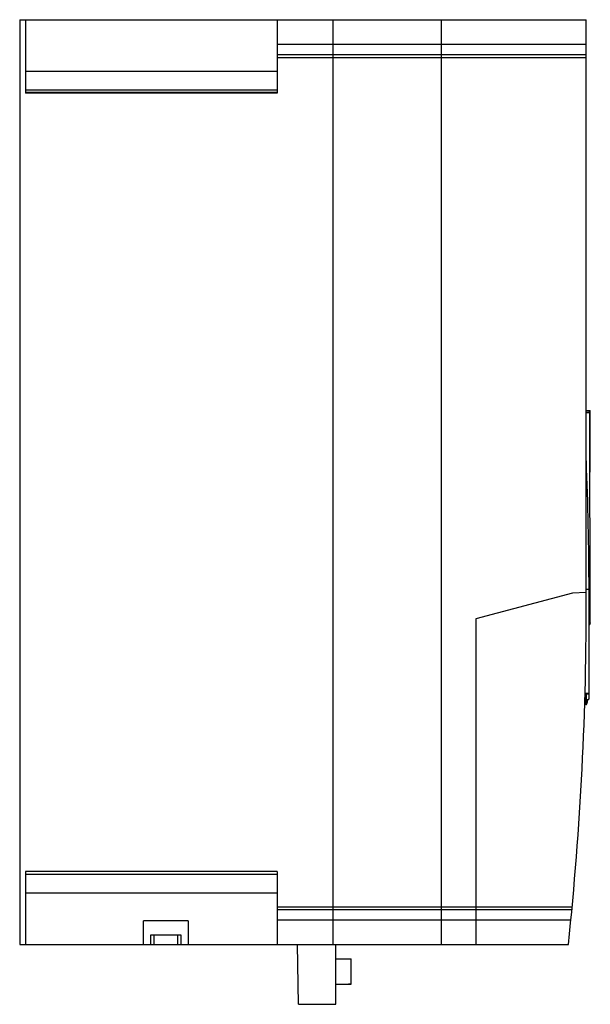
# Model space of a CAD drawing. Header units: millimetres. Extents: x 47 to 238, y 32 to 362.
import ezdxf

# ---------------------------------------------------------------- set-up
doc = ezdxf.new("R2010")
doc.units = ezdxf.units.MM
doc.header["$LTSCALE"] = 25.618918
doc.layers.get('0').update_dxf_attribs({"linetype": 'CONTINUOUS'})

msp = doc.modelspace()

# ---------------------------------------------------------------- linework, layer by layer
at = {"color": 7}
for p, q in [((47.12, 361.99), (47.12, 51.99)), ((47.12, 361.99), (237.12, 361.99)), ((49.12, 361.99), (49.12, 337.35)), ((133.42, 361.99), (133.42, 337.35)), ((152.12, 361.99), (152.12, 51.99)), ((188.62, 51.99), (188.62, 361.99)), ((237.12, 169.99), (237.12, 361.99)), ((133.42, 353.81), (237.12, 353.81)), ((237.12, 350.18), (133.42, 350.18)), ((133.42, 349.29), (237.12, 349.29)), ((49.12, 344.78), (133.42, 344.78)), ((133.42, 338.42), (49.12, 338.42)), ((133.42, 337.57), (49.12, 337.57)), ((133.42, 337.35), (49.12, 337.35)), ((237.12, 230.99), (238.42, 230.99)), ((237.85, 230.79), (237.12, 230.83)), ((238.47, 159.88), (238.33, 230.29)), ((238.42, 210.29), (238.42, 230.99)), ((238.45, 218.21), (238.42, 219.94)), ((238.42, 218.21), (238.45, 218.21)), ((238.37, 210.29), (238.42, 210.29)), ((238.44, 172.34), (238.14, 172.33)), ((238.44, 172.33), (238.14, 172.33)), ((238.16, 166.03), (238.14, 172.33)), ((232.52, 169.83), (200.12, 161.15)), ((237.12, 169.99), (232.52, 169.83)), ((238.05, 171.03), (237.12, 171.03)), ((238.12, 134.56), (238.05, 171.03)), ((238.46, 166.03), (238.16, 166.03)), ((238.16, 166.03), (238.46, 166.01)), ((200.12, 161.15), (200.12, 51.99)), ((238.25, 159.25), (238.07, 159.03)), ((236.68, 136.24), (238.12, 136.27)), ((236.75, 134.04), (236.74, 136.24)), ((237.12, 136.25), (237.12, 134.05)), ((237.12, 136.05), (238.12, 136.07)), ((237.65, 134.06), (236.62, 134)), ((237.12, 134.05), (236.62, 134.04)), ((236.72, 134.03), (236.62, 134.03)), ((236.72, 134.04), (236.72, 132.77)), ((236.72, 132.77), (236.92, 132.77)), ((236.92, 134.03), (236.92, 132.77)), ((237.02, 132.67), (237.02, 134.02)), ((133.42, 76.49), (49.12, 76.49)), ((49.12, 76.49), (49.12, 51.99)), ((133.42, 76.49), (133.42, 51.99)), ((49.12, 75.56), (133.42, 75.56)), ((133.42, 69.2), (49.12, 69.2)), ((133.42, 64.69), (232.38, 64.69)), ((133.42, 63.8), (232.29, 63.8)), ((103.61, 59.99), (88.69, 59.99)), ((88.69, 51.99), (88.69, 59.99)), ((103.61, 59.99), (103.61, 51.99)), ((231.95, 60.17), (133.42, 60.17)), ((91.1, 55.29), (101.14, 55.29)), ((91.1, 51.99), (91.1, 55.29)), ((92.1, 55.29), (92.1, 51.99)), ((100.14, 51.99), (100.14, 55.29)), ((101.14, 55.29), (101.14, 51.99)), ((47.12, 51.99), (231.12, 51.99)), ((140.62, 31.99), (140.27, 51.99)), ((153.12, 31.99), (153.12, 51.99)), ((153.12, 47.23), (157.42, 47.23)), ((157.42, 47.21), (157.42, 47.23)), ((157.42, 47.22), (158.22, 47.22)), ((157.42, 47.21), (158.22, 47.21)), ((158.22, 38.76), (158.22, 47.22)), ((153.12, 38.75), (157.42, 38.75)), ((158.22, 38.77), (157.42, 38.77)), ((157.42, 38.75), (157.42, 38.77)), ((157.42, 38.76), (158.22, 38.76)), ((140.62, 31.99), (153.12, 31.99))]:
    msp.add_line(p, q, dxfattribs=at)
for centre, radius, start, end in [((237.83, 230.29), 0.5, 0.1151, 87.1171), ((-887.75, 168.76), 1125.8, 0.11513, 2.31066), ((-862.88, 166.72), 1100, 354.01293, 0.17008), ((237.47, 159.88), 1, 321.4553, 0.1151), ((237.02, 132.77), 0.3, 180.1159, 341.9346), ((237.03, 132.77), 0.0999, 268.0829, 341.9567), ((233.19, 134.02), 4.13, 341.9929, 0.2788), ((233.21, 134.02), 4.31, 341.9346, 0.4637), ((237.62, 134.56), 0.5, 273.1151, 0.1153)]:
    msp.add_arc(centre, radius, start, end, dxfattribs=at)
for points, knots in [([(237.23, 230.35), (237.31, 230.35), (237.47, 230.34), (237.69, 230.33), (237.88, 230.32), (238.02, 230.31), (238.11, 230.31), (238.17, 230.3), (238.21, 230.3), (238.25, 230.3), (238.28, 230.29), (238.3, 230.29), (238.32, 230.29), (238.32, 230.29), (238.32, 230.29), (238.33, 230.29), (238.33, 230.29)], [0, 0, 0, 0, 0.229532, 0.430906, 0.602888, 0.744593, 0.803949, 0.855569, 0.899402, 0.935394, 0.963493, 0.983649, 0.990733, 0.995814, 0.998893, 1, 1, 1, 1]), ([(238.47, 159.88), (238.47, 159.87), (238.46, 159.86), (238.44, 159.83), (238.41, 159.79), (238.36, 159.73), (238.31, 159.66), (238.21, 159.55), (238.13, 159.45), (238.07, 159.38)], [0, 0, 0, 0, 0.02523, 0.078795, 0.161483, 0.273364, 0.413978, 0.582751, 1, 1, 1, 1]), ([(237.02, 132.67), (237, 132.67), (236.94, 132.69), (236.92, 132.75), (236.92, 132.77)], [0, 0, 0, 0, 0.499966, 1, 1, 1, 1]), ([(237.02, 132.47), (237.02, 132.47), (237.02, 132.48), (237.02, 132.48), (237.02, 132.48), (237.02, 132.49), (237.02, 132.51), (237.02, 132.53), (237.02, 132.56), (237.02, 132.61), (237.02, 132.65), (237.02, 132.67)], [0, 0, 0, 0, 0.004919, 0.019457, 0.043356, 0.076352, 0.168557, 0.292861, 0.44437, 0.617857, 1, 1, 1, 1]), ([(237.31, 132.68), (237.31, 132.68), (237.31, 132.68), (237.3, 132.68), (237.3, 132.68), (237.29, 132.69), (237.27, 132.69), (237.25, 132.7), (237.22, 132.71), (237.17, 132.72), (237.14, 132.74), (237.12, 132.74)], [0, 0, 0, 0, 0.005782, 0.022638, 0.049951, 0.087089, 0.188313, 0.321257, 0.479784, 0.653439, 1, 1, 1, 1])]:
    msp.add_open_spline(points, degree=3, knots=knots, dxfattribs=at)

doc.saveas('drawing.dxf')
